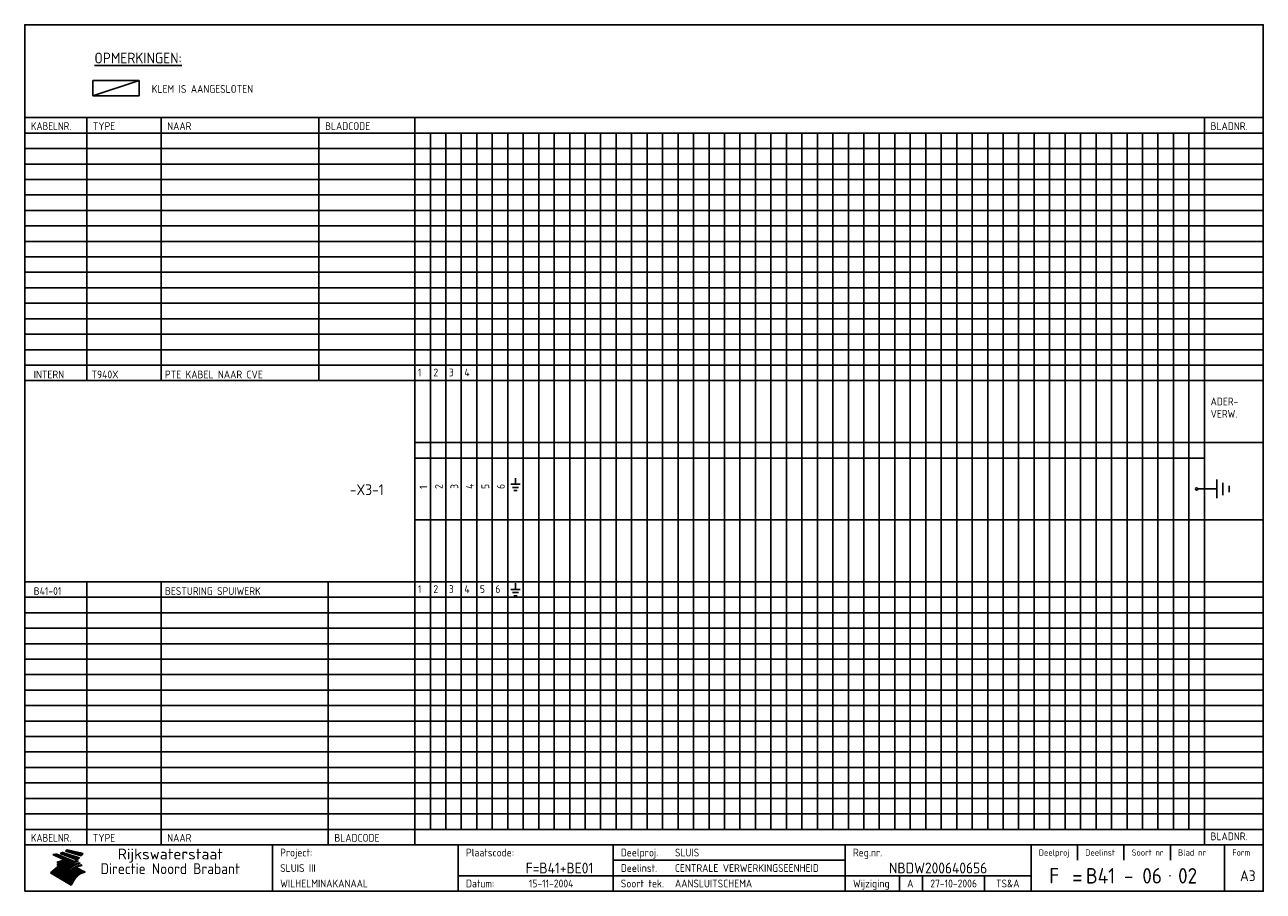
# Model space of a CAD drawing. Extents: x 10 to 410, y 10 to 290.
import ezdxf
from ezdxf.enums import TextEntityAlignment as Align

# ---------------------------------------------------------------- set-up
doc = ezdxf.new("R2010")
doc.units = 0
doc.header["$LTSCALE"] = 10
doc.header["$MEASUREMENT"] = 0
doc.layers.get('0').update_dxf_attribs({"linetype": 'CONTINUOUS'})
for name, color, linetype in [('0-25', 7, 'CONTINUOUS'), ('0-35', 2, 'CONTINUOUS'), ('0-50', 3, 'CONTINUOUS'), ('B-25', 7, 'CONTINUOUS'), ('B-35', 2, 'CONTINUOUS'), ('S-25', 7, 'CONTINUOUS'), ('S-35', 2, 'CONTINUOUS')]:
    doc.layers.add(name, color=color, linetype=linetype)
doc.styles.add('ISO', font='iso.shx')
doc.styles.get("Standard").update_dxf_attribs({"font": 'iso.shx'})

# ---------------------------------------------------------------- blocks, each defined once
blk = doc.blocks.new('KADER-A3')
at = {"layer": '0-25'}
for p, q in [((410, 35), (10, 35)), ((410, 30), (10, 30)), ((350, 25), (350, 20)), ((365, 25), (365, 20)), ((380, 25), (380, 20)), ((200, 20), (275, 20)), ((150, 15), (335, 15)), ((292.5, 15), (292.5, 10)), ((300, 15), (300, 10)), ((320, 15), (320, 10))]:
    blk.add_line(p, q, dxfattribs=at)
at = {"layer": '0-25', "color": 7}
for p, q in [((19.1, 21.89), (25.12, 19)), ((19.1, 21.89), (25.12, 19)), ((19.17, 21.86), (20.7, 21.86)), ((19.29, 21.8), (20.83, 21.8)), ((19.4, 21.75), (20.96, 21.75)), ((19.52, 21.69), (21.09, 21.69)), ((19.64, 21.63), (21.22, 21.63)), ((19.74, 21.92), (20.56, 21.92)), ((19.75, 21.58), (21.36, 21.58)), ((19.87, 21.52), (21.49, 21.52)), ((19.99, 21.47), (21.62, 21.47)), ((20.11, 21.41), (21.75, 21.41)), ((20.22, 21.35), (21.88, 21.35)), ((20.25, 21.97), (20.43, 21.97)), ((20.34, 21.3), (22.02, 21.3)), ((20.38, 21.99), (26.02, 19.59)), ((20.38, 21.99), (26.02, 19.59)), ((20.46, 21.24), (22.15, 21.24)), ((20.57, 21.18), (22.28, 21.18)), ((20.69, 21.13), (22.41, 21.13)), ((20.81, 21.07), (22.55, 21.07)), ((20.92, 21.02), (22.68, 21.02)), ((21.04, 20.96), (22.81, 20.96)), ((21.16, 20.9), (22.94, 20.9)), ((21.27, 20.85), (23.07, 20.85)), ((21.39, 20.79), (23.21, 20.79)), ((21.47, 22.25), (26.83, 20.19)), ((21.47, 22.25), (26.83, 20.19)), ((21.49, 22.25), (23.07, 22.25)), ((21.51, 20.73), (23.34, 20.73)), ((21.6, 22.2), (23.25, 22.2)), ((21.63, 20.68), (23.47, 20.68)), ((21.65, 22.31), (22.89, 22.31)), ((21.74, 20.62), (23.6, 20.62)), ((21.75, 22.14), (23.42, 22.14)), ((21.8, 22.37), (22.71, 22.37)), ((21.86, 20.57), (23.73, 20.57)), ((21.9, 22.08), (23.6, 22.08)), ((21.94, 22.42), (22.53, 22.42)), ((21.98, 20.51), (23.87, 20.51)), ((22.04, 22.03), (23.78, 22.03)), ((22.06, 22.48), (22.36, 22.48)), ((22.09, 20.45), (24, 20.45)), ((22.18, 22.53), (27.65, 20.8)), ((22.18, 22.53), (27.65, 20.8)), ((22.19, 21.97), (23.96, 21.97)), ((22.21, 20.4), (24.13, 20.4)), ((22.33, 20.34), (24.26, 20.34)), ((22.34, 21.92), (24.13, 21.92)), ((22.37, 20), (23.08, 20)), ((22.44, 20.28), (24.4, 20.28)), ((22.48, 21.86), (24.31, 21.86)), ((22.49, 20.06), (23.04, 20.06)), ((22.56, 20.23), (24.53, 20.23)), ((22.61, 20.12), (22.93, 20.12)), ((22.63, 21.8), (24.49, 21.8)), ((22.68, 20.17), (24.66, 20.17)), ((22.71, 20.17), (22.82, 20.17)), ((23.11, 20.02), (22.77, 20.2)), ((23.11, 20.02), (22.77, 20.2)), ((22.78, 21.75), (24.67, 21.75)), ((22.79, 20.12), (24.79, 20.12)), ((22.91, 20.06), (24.92, 20.06)), ((22.92, 21.69), (24.85, 21.69)), ((23.03, 20), (25.06, 20)), ((23.07, 21.63), (25.02, 21.63)), ((23.14, 22.99), (28.22, 21.46)), ((23.14, 22.99), (28.22, 21.46)), ((23.15, 22.98), (25.33, 22.98)), ((23.22, 21.58), (25.2, 21.58)), ((23.23, 23.04), (25.09, 23.04)), ((23.32, 23.1), (24.84, 23.1)), ((23.34, 22.93), (25.57, 22.93)), ((23.36, 21.52), (25.38, 21.52)), ((23.4, 23.15), (24.6, 23.15)), ((23.49, 23.21), (24.36, 23.21)), ((23.51, 21.47), (25.56, 21.47)), ((23.52, 22.87), (25.81, 22.87)), ((23.57, 23.27), (24.12, 23.27)), ((23.64, 23.32), (23.87, 23.32)), ((23.66, 21.41), (25.74, 21.41)), ((23.7, 23.36), (28.82, 22.17)), ((23.7, 23.36), (28.82, 22.17)), ((23.71, 22.82), (26.06, 22.82)), ((23.8, 21.35), (25.91, 21.35)), ((23.9, 22.76), (26.3, 22.76)), ((23.95, 21.3), (26.09, 21.3)), ((24.09, 22.7), (26.54, 22.7)), ((24.09, 21.24), (26.27, 21.24)), ((24.24, 21.18), (26.45, 21.18)), ((24.27, 22.65), (26.78, 22.65)), ((24.39, 21.13), (26.62, 21.13)), ((24.46, 22.59), (27.03, 22.59)), ((24.53, 21.07), (26.8, 21.07)), ((24.65, 22.53), (27.27, 22.53)), ((24.68, 21.02), (26.98, 21.02)), ((24.83, 20.96), (27.16, 20.96)), ((24.84, 22.48), (27.51, 22.48)), ((24.97, 20.9), (27.34, 20.9)), ((25.02, 22.42), (27.75, 22.42)), ((25.12, 20.85), (27.51, 20.85)), ((25.21, 22.37), (28, 22.37)), ((25.27, 20.79), (27.63, 20.79)), ((25.4, 22.31), (28.24, 22.31)), ((25.41, 20.73), (27.57, 20.73)), ((25.56, 20.68), (27.51, 20.68)), ((25.58, 22.25), (28.48, 22.25)), ((25.71, 20.62), (27.44, 20.62)), ((25.77, 22.2), (28.72, 22.2)), ((25.85, 20.57), (27.37, 20.57)), ((25.96, 22.14), (28.79, 22.14)), ((26, 20.51), (27.29, 20.51)), ((26.15, 22.08), (28.75, 22.08)), ((26.15, 20.45), (27.22, 20.45)), ((26.29, 20.4), (27.14, 20.4)), ((26.33, 22.03), (28.71, 22.03)), ((26.44, 20.34), (27.06, 20.34)), ((26.52, 21.97), (28.66, 21.97)), ((26.59, 20.28), (26.97, 20.28)), ((26.71, 21.92), (28.62, 21.92)), ((26.73, 20.23), (26.89, 20.23)), ((26.9, 21.86), (28.57, 21.86)), ((27.08, 21.8), (28.52, 21.8)), ((27.27, 21.75), (28.48, 21.75)), ((27.46, 21.69), (28.43, 21.69)), ((27.65, 21.63), (28.38, 21.63)), ((27.83, 21.58), (28.33, 21.58)), ((28.02, 21.52), (28.28, 21.52)), ((28.21, 21.47), (28.22, 21.47)), ((20.58, 17.88), (18.3, 16)), ((20.58, 17.88), (18.3, 16)), ((24.94, 11.97), (18.3, 16)), ((24.94, 11.97), (18.3, 16)), ((18.31, 16.01), (20.96, 16.01)), ((18.38, 16.07), (21.46, 16.07)), ((18.45, 16.12), (21.88, 16.12)), ((18.52, 16.18), (22.15, 16.18)), ((18.59, 16.23), (22.38, 16.23)), ((18.65, 16.29), (22.58, 16.29)), ((18.72, 16.35), (22.75, 16.35)), ((18.79, 16.4), (22.91, 16.4)), ((18.86, 16.46), (20.6, 16.46)), ((18.93, 16.52), (20.6, 16.52)), ((18.99, 16.57), (20.6, 16.57)), ((19.06, 16.63), (20.6, 16.63)), ((19.13, 16.68), (20.6, 16.68)), ((19.2, 16.74), (20.6, 16.74)), ((19.27, 16.8), (20.6, 16.8)), ((19.33, 16.85), (21.07, 16.85)), ((19.4, 16.91), (21.55, 16.91)), ((19.47, 16.97), (21.88, 16.97)), ((19.54, 17.02), (22.13, 17.02)), ((19.61, 17.08), (22.34, 17.08)), ((19.67, 17.13), (20.6, 17.13)), ((19.74, 17.19), (20.6, 17.19)), ((19.81, 17.25), (20.6, 17.25)), ((19.88, 17.3), (20.6, 17.3)), ((19.95, 17.36), (20.6, 17.36)), ((20.01, 17.42), (20.6, 17.42)), ((20.08, 17.47), (20.93, 17.47)), ((20.15, 17.53), (21.26, 17.53)), ((20.22, 17.58), (21.51, 17.58)), ((20.29, 17.64), (21.72, 17.64)), ((20.35, 17.7), (21.9, 17.7)), ((20.42, 17.75), (22.07, 17.75)), ((20.49, 17.81), (22.22, 17.81)), ((20.56, 17.87), (22.36, 17.87)), ((20.6, 19.11), (20.58, 19.51)), ((20.6, 19.11), (20.58, 19.51)), ((20.58, 19.5), (22.09, 19.5)), ((20.58, 19.44), (21.95, 19.44)), ((20.59, 19.38), (21.79, 19.38)), ((20.59, 19.33), (21.62, 19.33)), ((20.59, 19.27), (21.42, 19.27)), ((20.6, 19.22), (21.2, 19.22)), ((20.6, 19.16), (20.93, 19.16)), ((20.6, 19.11), (20.69, 19.12)), ((20.6, 19.11), (20.69, 19.12)), ((20.6, 18.79), (20.77, 18.81)), ((20.6, 18.79), (20.77, 18.81)), ((20.6, 18.29), (20.6, 18.79)), ((20.6, 18.29), (20.6, 18.79)), ((20.6, 18.77), (22.46, 18.77)), ((20.6, 18.71), (22.33, 18.71)), ((20.6, 18.65), (22.19, 18.65)), ((20.6, 18.6), (22.04, 18.6)), ((20.6, 18.54), (21.87, 18.54)), ((20.6, 18.48), (21.68, 18.48)), ((20.6, 18.43), (21.46, 18.43)), ((20.6, 18.37), (21.21, 18.37)), ((20.6, 18.29), (20.88, 18.32)), ((20.6, 18.29), (20.88, 18.32)), ((20.6, 18.32), (20.87, 18.32)), ((20.6, 17.88), (20.86, 17.91)), ((20.6, 17.88), (20.86, 17.91)), ((20.6, 17.43), (20.97, 17.48)), ((20.6, 17.43), (20.97, 17.48)), ((20.6, 17.43), (20.6, 17.09)), ((20.6, 17.43), (20.6, 17.09)), ((20.6, 17.09), (21.26, 17.16)), ((20.6, 17.09), (21.26, 17.16)), ((20.6, 16.8), (21.37, 16.89)), ((20.6, 16.8), (21.37, 16.89)), ((20.6, 16.8), (20.6, 16.45)), ((20.6, 16.8), (20.6, 16.45)), ((20.6, 16.45), (21.56, 16.56)), ((20.6, 16.45), (21.56, 16.56)), ((20.6, 15.97), (21.67, 16.09)), ((20.6, 15.97), (21.67, 16.09)), ((20.7, 16.46), (23.06, 16.46)), ((20.9, 19.55), (22.23, 19.55)), ((20.9, 18.82), (22.59, 18.82)), ((20.98, 17.92), (22.5, 17.92)), ((21.02, 17.13), (22.53, 17.13)), ((21.19, 19.61), (22.35, 19.61)), ((21.2, 16.52), (23.2, 16.52)), ((21.32, 18.88), (22.71, 18.88)), ((21.32, 17.98), (22.62, 17.98)), ((21.42, 19.67), (22.47, 19.67)), ((21.47, 17.19), (22.7, 17.19)), ((21.59, 18.03), (22.74, 18.03)), ((21.61, 18.93), (22.82, 18.93)), ((21.62, 19.72), (22.59, 19.72)), ((21.72, 16.57), (23.32, 16.57)), ((21.77, 17.25), (22.85, 17.25)), ((21.8, 19.78), (22.69, 19.78)), ((21.8, 18.09), (22.85, 18.09)), ((21.84, 18.99), (22.92, 18.99)), ((21.96, 19.83), (22.79, 19.83)), ((21.99, 18.15), (22.95, 18.15)), ((22.01, 17.3), (22.99, 17.3)), ((22.03, 19.05), (23.03, 19.05)), ((22.1, 16.63), (23.44, 16.63)), ((22.11, 19.89), (22.89, 19.89)), ((22.16, 18.2), (23.05, 18.2)), ((22.21, 19.1), (23.12, 19.1)), ((22.21, 17.36), (23.12, 17.36)), ((22.24, 19.95), (22.99, 19.95)), ((22.31, 18.26), (23.15, 18.26)), ((22.36, 19.16), (23.22, 19.16)), ((22.38, 16.68), (23.56, 16.68)), ((22.39, 17.42), (23.24, 17.42)), ((22.45, 18.32), (23.24, 18.32)), ((22.51, 19.22), (23.3, 19.22)), ((22.56, 17.47), (23.36, 17.47)), ((22.59, 18.37), (23.33, 18.37)), ((22.6, 16.74), (23.66, 16.74)), ((22.64, 19.27), (23.39, 19.27)), ((22.71, 18.43), (23.42, 18.43)), ((22.71, 17.53), (23.47, 17.53)), ((22.77, 19.33), (23.47, 19.33)), ((22.79, 16.8), (23.77, 16.8)), ((22.83, 18.48), (23.5, 18.48)), ((22.84, 17.58), (23.57, 17.58)), ((22.89, 19.38), (23.55, 19.38)), ((22.94, 18.54), (23.58, 18.54)), ((22.96, 16.85), (23.86, 16.85)), ((22.97, 17.64), (23.67, 17.64)), ((23, 19.44), (23.63, 19.44)), ((23.04, 18.6), (23.66, 18.6)), ((23.1, 19.5), (23.72, 19.5)), ((23.1, 17.7), (23.77, 17.7)), ((23.12, 16.91), (23.96, 16.91)), ((23.14, 18.65), (23.74, 18.65)), ((23.15, 19.95), (25.19, 19.95)), ((23.21, 19.55), (23.8, 19.55)), ((23.21, 17.75), (23.86, 17.75)), ((23.21, 16.01), (28.9, 16.01)), ((23.24, 18.71), (23.82, 18.71)), ((23.26, 19.89), (25.32, 19.89)), ((23.26, 16.97), (24.05, 16.97)), ((23.3, 19.61), (23.88, 19.61)), ((23.32, 17.81), (23.95, 17.81)), ((23.33, 18.77), (23.91, 18.77)), ((23.37, 16.07), (29.08, 16.07)), ((23.38, 19.83), (25.45, 19.83)), ((23.39, 19.67), (23.81, 19.67)), ((23.39, 17.02), (24.14, 17.02)), ((23.42, 18.82), (23.99, 18.82)), ((23.42, 17.87), (24.03, 17.87)), ((23.45, 19.7), (23.58, 19.79)), ((23.45, 19.7), (23.58, 19.79)), ((23.48, 19.72), (23.7, 19.72)), ((23.5, 19.78), (25.58, 19.78)), ((23.51, 18.88), (24.07, 18.88)), ((23.51, 16.12), (29.27, 16.12)), ((23.52, 17.92), (24.11, 17.92)), ((23.52, 17.08), (24.22, 17.08)), ((23.54, 18.9), (24.3, 19.42)), ((23.54, 18.9), (24.3, 19.42)), ((23.56, 19.78), (23.59, 19.78)), ((23.56, 19.39), (23.9, 19.62)), ((23.56, 19.39), (23.9, 19.62)), ((23.58, 19.79), (23.9, 19.62)), ((23.58, 19.79), (23.9, 19.62)), ((23.59, 18.93), (24.15, 18.93)), ((23.61, 19.72), (25.72, 19.72)), ((23.62, 17.98), (24.2, 17.98)), ((23.63, 17.13), (24.3, 17.13)), ((23.65, 18.59), (24.62, 19.25)), ((23.65, 18.59), (24.62, 19.25)), ((29.41, 16.17), (23.65, 16.17)), ((23.67, 18.99), (24.23, 18.99)), ((23.71, 18.03), (24.28, 18.03)), ((23.73, 19.67), (25.85, 19.67)), ((23.75, 19.05), (24.32, 19.05)), ((23.75, 17.19), (24.38, 17.19)), ((23.77, 16.23), (29.47, 16.23)), ((23.79, 18.09), (24.36, 18.09)), ((23.83, 19.1), (24.4, 19.1)), ((23.85, 19.61), (25.98, 19.61)), ((23.85, 17.25), (24.46, 17.25)), ((23.88, 18.15), (24.44, 18.15)), ((23.89, 16.29), (29.36, 16.29)), ((23.92, 19.16), (24.48, 19.16)), ((23.94, 18.19), (25.23, 19.07)), ((23.94, 18.19), (25.23, 19.07)), ((23.95, 17.3), (24.55, 17.3)), ((23.96, 19.55), (25.96, 19.55)), ((23.96, 18.2), (24.53, 18.2)), ((24, 19.22), (24.56, 19.22)), ((24, 16.35), (29.24, 16.35)), ((24.04, 18.26), (24.61, 18.26)), ((24.05, 17.36), (24.63, 17.36)), ((24.06, 17.88), (25.34, 18.76)), ((24.06, 17.88), (25.34, 18.76)), ((24.08, 19.5), (25.88, 19.5)), ((24.08, 19.27), (24.58, 19.27)), ((24.11, 16.4), (29.13, 16.4)), ((24.13, 18.32), (24.69, 18.32)), ((24.14, 17.42), (24.71, 17.42)), ((24.16, 19.33), (24.47, 19.33)), ((24.2, 19.44), (25.79, 19.44)), ((24.21, 18.37), (24.77, 18.37)), ((24.21, 16.46), (29.02, 16.46)), ((24.23, 17.47), (24.79, 17.47)), ((24.24, 17.48), (25.52, 18.36)), ((24.24, 17.48), (25.52, 18.36)), ((24.25, 19.38), (24.36, 19.38)), ((24.29, 18.43), (24.85, 18.43)), ((24.3, 19.42), (24.62, 19.25)), ((24.3, 19.42), (24.62, 19.25)), ((24.31, 19.38), (25.71, 19.38)), ((24.31, 17.53), (24.87, 17.53)), ((24.31, 16.52), (28.91, 16.52)), ((24.35, 17.17), (25.64, 18.05)), ((24.35, 17.17), (25.64, 18.05)), ((24.37, 18.48), (24.94, 18.48)), ((24.39, 17.58), (24.96, 17.58)), ((24.4, 16.57), (28.79, 16.57)), ((24.43, 19.33), (25.62, 19.33)), ((24.45, 18.54), (25.02, 18.54)), ((24.47, 17.64), (25.04, 17.64)), ((24.49, 16.63), (28.68, 16.63)), ((24.54, 18.6), (25.1, 18.6)), ((24.55, 19.27), (25.54, 19.27)), ((24.56, 17.7), (25.12, 17.7)), ((24.57, 16.68), (28.57, 16.68)), ((24.62, 18.65), (25.18, 18.65)), ((24.63, 16.72), (25.91, 17.6)), ((24.63, 16.72), (25.91, 17.6)), ((24.64, 17.75), (25.2, 17.75)), ((24.66, 16.74), (28.45, 16.74)), ((24.67, 19.22), (25.45, 19.22)), ((24.7, 18.71), (25.27, 18.71)), ((24.72, 17.81), (25.29, 17.81)), ((24.74, 16.8), (28.34, 16.8)), ((24.78, 19.16), (25.37, 19.16)), ((24.78, 18.77), (25.34, 18.77)), ((24.8, 17.87), (25.37, 17.87)), ((24.82, 16.85), (28.23, 16.85)), ((24.87, 18.82), (25.4, 18.82)), ((24.89, 17.92), (25.45, 17.92)), ((24.9, 19.1), (25.28, 19.1)), ((24.9, 16.91), (28.11, 16.91)), ((24.95, 18.88), (25.45, 18.88)), ((24.97, 17.98), (25.53, 17.98)), ((24.99, 16.97), (28, 16.97)), ((25.02, 19.05), (25.2, 19.05)), ((25.03, 18.93), (25.51, 18.93)), ((25.05, 18.03), (25.61, 18.03)), ((25.07, 17.02), (27.89, 17.02)), ((25.11, 18.99), (25.57, 18.99)), ((26.02, 19.59), (25.12, 19)), ((26.02, 19.59), (25.12, 19)), ((25.13, 18.09), (25.68, 18.09)), ((25.15, 17.08), (27.77, 17.08)), ((25.19, 19.05), (25.63, 19.05)), ((25.21, 18.15), (25.75, 18.15)), ((25.23, 17.13), (27.66, 17.13)), ((25.26, 19.1), (25.7, 19.1)), ((25.3, 18.2), (25.82, 18.2)), ((25.31, 17.19), (27.55, 17.19)), ((25.33, 19.16), (25.77, 19.16)), ((25.38, 18.26), (25.89, 18.26)), ((25.39, 19.22), (25.85, 19.22)), ((25.4, 17.25), (27.43, 17.25)), ((25.46, 18.32), (25.97, 18.32)), ((25.47, 19.27), (25.93, 19.27)), ((25.48, 17.3), (27.32, 17.3)), ((25.54, 19.33), (26.03, 19.33)), ((25.54, 18.37), (26.06, 18.37)), ((25.56, 17.36), (27.21, 17.36)), ((25.62, 18.43), (26.14, 18.43)), ((25.63, 19.38), (26.13, 19.38)), ((25.64, 17.42), (27.1, 17.42)), ((25.7, 18.48), (26.24, 18.48)), ((25.72, 19.44), (26.24, 19.44)), ((25.73, 17.47), (26.98, 17.47)), ((25.79, 18.54), (26.34, 18.54)), ((25.81, 17.53), (26.87, 17.53)), ((25.82, 19.5), (26.36, 19.5)), ((25.89, 18.6), (26.46, 18.6)), ((25.89, 17.58), (26.76, 17.58)), ((25.93, 19.55), (26.53, 19.55)), ((25.96, 17.64), (26.64, 17.64)), ((25.99, 18.65), (26.58, 18.65)), ((26.04, 17.7), (26.59, 17.7)), ((26.06, 19.61), (26.85, 19.61)), ((26.1, 18.71), (26.72, 18.71)), ((26.12, 17.75), (26.67, 17.75)), ((26.2, 17.81), (26.76, 17.81)), ((26.21, 19.67), (27.23, 19.67)), ((26.23, 18.77), (26.89, 18.77)), ((26.29, 17.87), (26.86, 17.87)), ((26.37, 18.82), (27.09, 18.82)), ((26.39, 17.92), (26.97, 17.92)), ((26.44, 19.72), (27.18, 19.72)), ((26.49, 17.98), (27.09, 17.98)), ((26.53, 18.88), (27.34, 18.88)), ((26.56, 17.68), (29.54, 16.2)), ((26.56, 17.68), (29.54, 16.2)), ((26.6, 18.03), (27.22, 18.03)), ((26.72, 18.09), (27.38, 18.09)), ((26.73, 18.93), (27.66, 18.93)), ((26.85, 18.15), (27.56, 18.15)), ((26.99, 18.99), (27.9, 18.99)), ((27, 18.2), (27.8, 18.2)), ((27.13, 19.78), (27.25, 19.64)), ((27.13, 19.78), (27.25, 19.64)), ((27.18, 18.26), (28.13, 18.26)), ((27.26, 19.05), (27.84, 19.05)), ((27.39, 18.32), (28.47, 18.32)), ((27.7, 18.37), (28.49, 18.37)), ((27.78, 19.1), (27.93, 18.96)), ((27.78, 19.1), (27.93, 18.96)), ((28, 18.43), (28.44, 18.43)), ((28.29, 15.83), (29.54, 16.2)), ((28.29, 15.83), (29.54, 16.2)), ((28.39, 18.48), (28.54, 18.32)), ((28.39, 18.48), (28.54, 18.32)), ((29.54, 16.2), (29.45, 16.17)), ((29.54, 16.2), (29.45, 16.17)), ((29.46, 16.18), (29.47, 16.18)), ((18.38, 15.95), (20.6, 15.95)), ((18.47, 15.9), (20.6, 15.9)), ((18.57, 15.84), (20.6, 15.84)), ((18.66, 15.78), (20.6, 15.78)), ((18.75, 15.73), (20.6, 15.73)), ((18.85, 15.67), (20.6, 15.67)), ((18.94, 15.62), (20.6, 15.62)), ((19.03, 15.56), (27.83, 15.56)), ((19.12, 15.5), (27.75, 15.5)), ((19.22, 15.45), (27.66, 15.45)), ((19.31, 15.39), (27.58, 15.39)), ((19.4, 15.33), (27.5, 15.33)), ((19.49, 15.28), (27.43, 15.28)), ((19.59, 15.22), (27.36, 15.22)), ((19.68, 15.17), (27.29, 15.17)), ((19.77, 15.11), (27.22, 15.11)), ((19.86, 15.05), (27.15, 15.05)), ((19.96, 15), (27.09, 15)), ((20.05, 14.94), (27.02, 14.94)), ((20.14, 14.88), (26.96, 14.88)), ((20.24, 14.83), (26.9, 14.83)), ((20.33, 14.77), (26.84, 14.77)), ((20.42, 14.72), (26.79, 14.72)), ((20.51, 14.66), (26.73, 14.66)), ((20.6, 15.97), (20.6, 15.58)), ((20.6, 15.97), (20.6, 15.58)), ((20.6, 15.58), (21.95, 15.73)), ((20.6, 15.58), (21.95, 15.73)), ((20.61, 14.6), (26.68, 14.6)), ((20.7, 14.55), (26.62, 14.55)), ((20.79, 14.49), (26.57, 14.49)), ((20.88, 14.43), (26.52, 14.43)), ((20.94, 15.62), (27.92, 15.62)), ((20.98, 14.38), (26.47, 14.38)), ((21.07, 14.32), (26.42, 14.32)), ((21.16, 14.27), (26.38, 14.27)), ((21.25, 14.21), (26.33, 14.21)), ((21.35, 14.15), (26.29, 14.15)), ((21.44, 14.1), (26.24, 14.1)), ((21.45, 15.67), (28.01, 15.67)), ((21.53, 14.04), (26.2, 14.04)), ((21.63, 13.98), (26.16, 13.98)), ((21.72, 13.93), (26.12, 13.93)), ((21.81, 13.87), (26.08, 13.87)), ((21.9, 13.82), (26.04, 13.82)), ((21.96, 15.73), (28.11, 15.73)), ((22, 13.76), (26, 13.76)), ((22.09, 13.7), (25.96, 13.7)), ((22.18, 13.65), (25.93, 13.65)), ((22.27, 13.59), (25.89, 13.59)), ((22.34, 15.78), (28.21, 15.78)), ((22.37, 13.53), (25.86, 13.53)), ((22.46, 13.48), (25.82, 13.48)), ((22.55, 13.42), (25.79, 13.42)), ((22.62, 15.84), (28.33, 15.84)), ((22.65, 13.37), (25.76, 13.37)), ((22.74, 13.31), (25.73, 13.31)), ((22.83, 13.25), (25.69, 13.25)), ((22.84, 15.9), (28.52, 15.9)), ((22.92, 13.2), (25.66, 13.2)), ((23.02, 13.14), (25.63, 13.14)), ((23.04, 15.95), (28.71, 15.95)), ((23.11, 13.08), (25.59, 13.08)), ((23.2, 13.03), (25.56, 13.03)), ((23.29, 12.97), (25.53, 12.97)), ((23.39, 12.92), (25.5, 12.92)), ((23.48, 12.86), (25.46, 12.86)), ((23.57, 12.8), (25.43, 12.8)), ((23.66, 12.75), (25.4, 12.75)), ((23.76, 12.69), (25.36, 12.69)), ((23.85, 12.63), (25.33, 12.63)), ((23.94, 12.58), (25.3, 12.58)), ((24.04, 12.52), (25.26, 12.52)), ((24.13, 12.47), (25.23, 12.47)), ((24.22, 12.41), (25.2, 12.41)), ((24.31, 12.35), (25.17, 12.35)), ((24.41, 12.3), (25.13, 12.3)), ((24.5, 12.24), (25.1, 12.24)), ((24.59, 12.18), (25.07, 12.18)), ((24.68, 12.13), (25.03, 12.13)), ((24.78, 12.07), (25, 12.07)), ((24.87, 12.02), (24.97, 12.02)), ((24.94, 11.97), (25.81, 13.45)), ((24.94, 11.97), (25.81, 13.45))]:
    blk.add_line(p, q, dxfattribs=at)
for centre, radius, start, end in [((19.15, 29.7), 7.8, 269.6055, 279.0886), ((19.15, 29.7), 7.8, 269.6055, 279.0886), ((19.93, 25.38), 5.91, 276.3402, 298.7463), ((19.93, 25.38), 5.91, 276.3402, 298.7463), ((19.84, 25.09), 6.03, 278.129, 302.868), ((19.84, 25.09), 6.03, 278.129, 302.868), ((19.84, 27.26), 5.27, 288.0217, 296.3084), ((19.84, 27.26), 5.27, 288.0217, 296.3084), ((20.49, 27.56), 5.28, 300.0654, 307.393), ((20.49, 27.56), 5.28, 300.0654, 307.393), ((24.11, 24.7), 5.26, 301.1147, 312.2814), ((24.11, 24.7), 5.26, 301.1147, 312.2814), ((21.95, 27.32), 8.59, 316.9248, 323.1399), ((21.95, 27.32), 8.59, 316.9248, 323.1399), ((20.21, 23.78), 5.91, 273.6149, 304.3803), ((20.21, 23.78), 5.91, 273.6149, 304.3803), ((20.35, 24.56), 5.76, 274.164, 302.5474), ((20.35, 24.56), 5.76, 274.164, 302.5474), ((20.05, 24.28), 6.02, 277.9472, 305.7139), ((20.05, 24.28), 6.02, 277.9472, 305.7139), ((20.04, 23.49), 6.09, 278.8115, 306.4242), ((20.04, 23.49), 6.09, 278.8115, 306.4242), ((20.53, 23.07), 5.96, 277.0519, 304.973), ((20.53, 23.07), 5.96, 277.0519, 304.973), ((20.72, 22.76), 5.91, 276.3402, 304.3803), ((20.72, 22.76), 5.91, 276.3402, 304.3803), ((21.06, 22.34), 5.81, 274.9043, 303.1745), ((21.06, 22.34), 5.81, 274.9043, 303.1745), ((20.82, 22.06), 6.04, 278.1111, 305.8489), ((20.82, 22.06), 6.04, 278.1111, 305.8489), ((21.3, 21.6), 5.91, 276.3402, 304.3803), ((21.3, 21.6), 5.91, 276.3402, 304.3803), ((27.05, 17.17), 2.63, 107.4286, 133.7799), ((27.05, 17.17), 2.63, 107.4286, 133.7799), ((27.45, 16.91), 2.81, 110.4143, 138.7411), ((27.45, 16.91), 2.81, 110.4143, 138.7411), ((27.57, 15.64), 3.4, 98.1566, 126.9045), ((27.57, 15.64), 3.4, 98.1566, 126.9045), ((27.91, 15.54), 3.39, 100.5835, 132.088), ((27.91, 15.54), 3.39, 100.5835, 132.088), ((28.21, 14.74), 3.67, 95.7581, 128.7216), ((28.21, 14.74), 3.67, 95.7581, 128.7216), ((27.01, 16.84), 2.93, 87.7348, 104.8316), ((27.01, 16.84), 2.93, 87.7348, 104.8316), ((27.37, 15.71), 3.93, 91.7838, 103.2817), ((27.37, 15.71), 3.93, 91.7838, 103.2817), ((28.4, 15.05), 3.21, 96.3886, 125.0052), ((28.4, 15.05), 3.21, 96.3886, 125.0052), ((27.82, 16.31), 2.8, 90.634, 105.1984), ((27.82, 16.31), 2.8, 90.634, 105.1984), ((28.19, 15.04), 3.93, 93.8342, 103.2817), ((28.19, 15.04), 3.93, 93.8342, 103.2817), ((28.58, 15.69), 2.8, 93.8141, 105.1984), ((28.58, 15.69), 2.8, 93.8141, 105.1984), ((28.95, 14.41), 3.93, 96.0135, 103.2817), ((28.95, 14.41), 3.93, 96.0135, 103.2817), ((31.24, 10.26), 6.3, 117.9568, 149.6251), ((31.24, 10.26), 6.3, 117.9568, 149.6251)]:
    blk.add_arc(centre, radius, start, end, dxfattribs=at)
at = {"layer": '0-35'}
for p, q in [((90, 25), (90, 10)), ((150, 25), (150, 10)), ((200, 25), (200, 10)), ((275, 25), (275, 10)), ((335, 25), (335, 10)), ((397.5, 25), (397.5, 10))]:
    blk.add_line(p, q, dxfattribs=at)
at = {"layer": '0-50'}
for p, q in [((10, 25), (410, 25)), ((348.75, 15), (351.25, 15)), ((348.75, 13.5), (351.25, 13.5))]:
    blk.add_line(p, q, dxfattribs=at)
blk.add_lwpolyline([(10, 10), (410, 10), (410, 290), (10, 290)], close=True, dxfattribs=at)
at = {"layer": '0-50', "const_width": 0.25}
blk.add_lwpolyline([(379.75, 15, 1), (380, 15, 1)], format="xyb", close=True, dxfattribs=at)
at = {"layer": '0-25', "style": 'ISO'}
for s, height, p in [('Project:', 2.5, (92.5, 22.5)), ('Plaatscode:', 2.5, (152.5, 22.5)), ('Deelproj.', 2.5, (202.5, 22.5)), ('Reg.nr.', 2.5, (277.5, 22.5)), ('Deelproj', 2, (337.5, 22.5)), ('Deelinst', 2, (352.5, 22.5)), ('Soort nr', 2, (367.5, 22.5)), ('Blad nr', 2, (382.5, 22.5)), ('Form', 2, (400, 22.5)), ('Deelinst.', 2.5, (202.5, 17.5)), ('Datum:', 2.5, (152.5, 12.5)), ('Soort tek.', 2.5, (202.5, 12.5)), ('Wijziging', 2.5, (277.5, 12.5))]:
    blk.add_text(s, height=height, dxfattribs=at).set_placement(p, align=Align.MIDDLE_LEFT)
for tag, p in [('N', (220, 22.5)), ('B', (92.5, 17.5)), ('P', (220, 17.5)), ('C', (92.5, 12.5)), ('U', (220, 12.5)), ('REV', (295, 12.5))]:
    blk.add_attdef(tag, text='', height=2.5, dxfattribs=at).set_placement(p, align=Align.MIDDLE_LEFT)
for tag, p in [('W', (180, 12.5)), ('Z', (310, 12.5)), ('Y', (327.5, 12.5))]:
    blk.add_attdef(tag, text='', height=2.5, dxfattribs=at).set_placement(p, align=Align.MIDDLE)
at = {"layer": '0-35', "style": 'ISO', "width": 1.00614}
blk.add_text('Rijkswaterstaat', height=3.5, dxfattribs=at).set_placement((40, 20.28), (74, 20.28), align=Align.FIT)
at = {"layer": '0-35', "color": 2, "style": 'ISO', "width": 0.948867}
blk.add_text('Directie Noord Brabant', height=3.5, dxfattribs=at).set_placement((34.5, 15.53), (79.5, 15.53), align=Align.FIT)
at = {"layer": '0-35', "style": 'ISO'}
for tag, p in [('X', (178.5, 17.5)), ('FORM', (402.5, 15))]:
    blk.add_attdef(tag, text='', height=3.5, dxfattribs=at).set_placement(p, align=Align.MIDDLE_LEFT)
blk.add_attdef('RNR', text='', height=3.5, dxfattribs=at).set_placement((305, 17.5), align=Align.MIDDLE)
at = {"layer": '0-50', "style": 'ISO'}
for tag, p in [('M', (342.5, 15)), ('O', (365, 15))]:
    blk.add_attdef(tag, text='', height=5, dxfattribs=at).set_placement(p, align=Align.MIDDLE)
blk.add_attdef('Q', text='', height=5, dxfattribs=at).set_placement((382.5, 15), align=Align.MIDDLE_LEFT)

msp = doc.modelspace()

# ---------------------------------------------------------------- linework, layer by layer
for p, q in [((167, 141.5), (170, 141.5)), ((167.5, 140.5), (169.5, 140.5)), ((168.5, 143.5), (168.5, 141.5)), ((168, 139.5), (169, 139.5)), ((168.5, 109.5), (168.5, 107.5)), ((167, 107.5), (170, 107.5)), ((167.5, 106.5), (169.5, 106.5)), ((168, 105.5), (169, 105.5))]:
    msp.add_line(p, q)
at = {"layer": 'S-25'}
for p, q in [((32, 272), (32, 267)), ((47, 272), (32, 272)), ((32, 267), (47, 272)), ((47, 267), (47, 272)), ((32, 267), (47, 267)), ((10, 260), (410, 260)), ((10, 255), (410, 255)), ((141, 255), (141, 175)), ((146, 255), (146, 175)), ((151, 255), (151, 175)), ((156, 255), (156, 175)), ((161, 255), (161, 30)), ((166, 255), (166, 175)), ((171, 255), (171, 175)), ((176, 255), (176, 175)), ((181, 255), (181, 175)), ((186, 255), (186, 30)), ((191, 255), (191, 175)), ((196, 255), (196, 175)), ((201, 255), (201, 175)), ((206, 255), (206, 175)), ((211, 255), (211, 30)), ((216, 255), (216, 175)), ((221, 255), (221, 175)), ((226, 255), (226, 175)), ((231, 255), (231, 175)), ((236, 255), (236, 30)), ((241, 255), (241, 175)), ((246, 255), (246, 175)), ((251, 255), (251, 175)), ((256, 255), (256, 175)), ((261, 255), (261, 30)), ((266, 255), (266, 175)), ((271, 255), (271, 175)), ((276, 255), (276, 175)), ((281, 255), (281, 175)), ((286, 255), (286, 30)), ((291, 255), (291, 175)), ((296, 255), (296, 175)), ((301, 255), (301, 175)), ((306, 255), (306, 175)), ((311, 255), (311, 30)), ((316, 255), (316, 175)), ((321, 255), (321, 175)), ((326, 255), (326, 175)), ((331, 255), (331, 175)), ((336, 255), (336, 30)), ((341, 255), (341, 175)), ((346, 255), (346, 175)), ((351, 255), (351, 175)), ((356, 255), (356, 175)), ((361, 255), (361, 30)), ((366, 255), (366, 175)), ((371, 255), (371, 175)), ((376, 255), (376, 175)), ((381, 255), (381, 175)), ((386, 255), (386, 30)), ((10, 250), (410, 250)), ((10, 245), (410, 245)), ((10, 240), (410, 240)), ((10, 235), (410, 235)), ((10, 230), (410, 230)), ((10, 225), (410, 225)), ((10, 220), (410, 220)), ((10, 215), (410, 215)), ((10, 210), (410, 210)), ((10, 205), (410, 205)), ((10, 200), (410, 200)), ((10, 195), (410, 195)), ((10, 190), (410, 190)), ((10, 185), (410, 185)), ((10, 180), (410, 180)), ((10, 175), (410, 175)), ((141, 175), (141, 110)), ((146, 175), (146, 110)), ((151, 175), (151, 110)), ((156, 175), (156, 110)), ((166, 175), (166, 110)), ((171, 175), (171, 110)), ((176, 175), (176, 110)), ((181, 175), (181, 110)), ((191, 175), (191, 110)), ((196, 175), (196, 110)), ((201, 175), (201, 110)), ((206, 175), (206, 110)), ((216, 175), (216, 110)), ((221, 175), (221, 110)), ((226, 175), (226, 110)), ((231, 175), (231, 110)), ((241, 175), (241, 110)), ((246, 175), (246, 110)), ((251, 175), (251, 110)), ((256, 175), (256, 110)), ((266, 175), (266, 110)), ((271, 175), (271, 110)), ((276, 175), (276, 110)), ((281, 175), (281, 110)), ((291, 175), (291, 110)), ((296, 175), (296, 110)), ((301, 175), (301, 110)), ((306, 175), (306, 110)), ((316, 175), (316, 110)), ((321, 175), (321, 110)), ((326, 175), (326, 110)), ((331, 175), (331, 110)), ((341, 175), (341, 110)), ((346, 175), (346, 110)), ((351, 175), (351, 110)), ((356, 175), (356, 110)), ((366, 175), (366, 110)), ((371, 175), (371, 110)), ((376, 175), (376, 110)), ((381, 175), (381, 110)), ((136, 150), (391, 150)), ((389, 140), (395, 140)), ((395, 143), (395, 137)), ((397, 142), (397, 138)), ((399, 141), (399, 139)), ((10, 110), (410, 110)), ((141, 110), (141, 30)), ((146, 110), (146, 30)), ((151, 110), (151, 30)), ((156, 110), (156, 30)), ((166, 110), (166, 30)), ((171, 110), (171, 30)), ((176, 110), (176, 30)), ((181, 110), (181, 30)), ((191, 110), (191, 30)), ((196, 110), (196, 30)), ((201, 110), (201, 30)), ((206, 110), (206, 30)), ((216, 110), (216, 30)), ((221, 110), (221, 30)), ((226, 110), (226, 30)), ((231, 110), (231, 30)), ((241, 110), (241, 30)), ((246, 110), (246, 30)), ((251, 110), (251, 30)), ((256, 110), (256, 30)), ((266, 110), (266, 30)), ((271, 110), (271, 30)), ((276, 110), (276, 30)), ((281, 110), (281, 30)), ((291, 110), (291, 30)), ((296, 110), (296, 30)), ((301, 110), (301, 30)), ((306, 110), (306, 30)), ((316, 110), (316, 30)), ((321, 110), (321, 30)), ((326, 110), (326, 30)), ((331, 110), (331, 30)), ((341, 110), (341, 30)), ((346, 110), (346, 30)), ((351, 110), (351, 30)), ((356, 110), (356, 30)), ((366, 110), (366, 30)), ((371, 110), (371, 30)), ((376, 110), (376, 30)), ((381, 110), (381, 30)), ((10, 105), (410, 105)), ((10, 100), (410, 100)), ((10, 95), (410, 95)), ((10, 90), (410, 90)), ((10, 85), (410, 85)), ((10, 80), (410, 80)), ((10, 75), (410, 75)), ((10, 70), (410, 70)), ((10, 65), (410, 65)), ((10, 60), (410, 60)), ((10, 55), (410, 55)), ((10, 50), (410, 50)), ((10, 45), (410, 45)), ((10, 40), (410, 40)), ((10, 35), (410, 35)), ((10, 30), (410, 30))]:
    msp.add_line(p, q, dxfattribs=at)
for start, end in [(0, 180), (180, 0)]:
    msp.add_arc((388.5, 140), 0.375, start, end, dxfattribs=at)
at = {"layer": 'S-35'}
for p, q in [((30, 260), (30, 175)), ((54, 260), (54, 175)), ((105, 260), (105, 175)), ((136, 260), (136, 25)), ((391, 260), (391, 25)), ((136, 155), (410, 155)), ((136, 130), (410, 130)), ((30, 110), (30, 25)), ((54, 110), (54, 25)), ((108, 110), (108, 25))]:
    msp.add_line(p, q, dxfattribs=at)

# ---------------------------------------------------------------- block references
ref = msp.add_blockref('KADER-A3', (0, 0))
ref.add_attrib('B', 'SLUIS III', dxfattribs={"layer": '0-25', "height": 2.5, "style": 'ISO'}).set_placement((92.5, 17.5), align=Align.MIDDLE_LEFT)
ref.add_attrib('C', 'WILHELMINAKANAAL', dxfattribs={"layer": '0-25', "height": 2.5, "style": 'ISO'}).set_placement((92.5, 12.5), align=Align.MIDDLE_LEFT)
ref.add_attrib('N', 'SLUIS', dxfattribs={"layer": '0-25', "height": 2.5, "style": 'ISO'}).set_placement((220, 22.5), align=Align.MIDDLE_LEFT)
ref.add_attrib('P', 'CENTRALE VERWERKINGSEENHEID', dxfattribs={"layer": '0-25', "height": 2.5, "style": 'ISO'}).set_placement((220, 17.5), align=Align.MIDDLE_LEFT)
ref.add_attrib('U', 'AANSLUITSCHEMA', dxfattribs={"layer": '0-25', "height": 2.5, "style": 'ISO'}).set_placement((220, 12.5), align=Align.MIDDLE_LEFT)
ref.add_attrib('M', 'F', dxfattribs={"layer": '0-50', "height": 5, "style": 'ISO'}).set_placement((342.5, 15), align=Align.MIDDLE)
ref.add_attrib('O', 'B41 - 06', dxfattribs={"layer": '0-50', "height": 5, "style": 'ISO'}).set_placement((365, 15), align=Align.MIDDLE)
ref.add_attrib('Q', '02', dxfattribs={"layer": '0-50', "height": 5, "style": 'ISO'}).set_placement((382.5, 15), align=Align.MIDDLE_LEFT)
ref.add_attrib('X', 'F=B41+BE01', dxfattribs={"layer": '0-35', "height": 3.5, "style": 'ISO'}).set_placement((171.81, 17.5), align=Align.MIDDLE_LEFT)
ref.add_attrib('RNR', 'NBDW200640656', dxfattribs={"layer": '0-35', "height": 3.5, "style": 'ISO'}).set_placement((305, 17.5), align=Align.MIDDLE)
ref.add_attrib('W', '15-11-2004', dxfattribs={"layer": '0-25', "height": 2.5, "style": 'ISO'}).set_placement((180, 12.5), align=Align.MIDDLE)
ref.add_attrib('FORM', 'A3', dxfattribs={"layer": '0-35', "height": 3.5, "style": 'ISO'}).set_placement((402.5, 15), align=Align.MIDDLE_LEFT)
ref.add_attrib('REV', 'A', dxfattribs={"layer": '0-25', "height": 2.5, "style": 'ISO'}).set_placement((295, 12.5), align=Align.MIDDLE_LEFT)
ref.add_attrib('Z', '27-10-2006', dxfattribs={"layer": '0-25', "height": 2.5, "style": 'ISO'}).set_placement((310, 12.5), align=Align.MIDDLE)
ref.add_attrib('Y', 'TS&A', dxfattribs={"layer": '0-25', "height": 2.5, "style": 'ISO'}).set_placement((327.5, 12.5), align=Align.MIDDLE)

# ---------------------------------------------------------------- texts
at = {"layer": 'B-25'}
for s, p in [('KLEM IS AANGESLOTEN', (51, 268)), ('TYPE', (32, 256)), ('NAAR', (56, 256)), ('BLADCODE', (107, 256)), ('BLADNR.', (393, 256)), ('1', (136.98, 176.4)), ('2', (141.98, 176.4)), ('3', (146.98, 176.4)), ('4', (151.98, 176.4)), ('ADER-', (393, 167)), ('VERW.', (393, 163)), ('1', (136.98, 106.4)), ('2', (141.98, 106.4)), ('3', (146.98, 106.4)), ('4', (151.98, 106.4)), ('5', (156.98, 106.4)), ('6', (161.98, 106.4)), ('TYPE', (32, 26)), ('NAAR', (56, 26)), ('BLADCODE', (110, 26)), ('BLADNR.', (393, 26.5))]:
    msp.add_text(s, height=2.5, dxfattribs=at).set_placement(p)
at = {"layer": 'B-25', "width": 1.070588}
for p, p2 in [((12, 256), (25, 256)), ((12, 26), (25, 26))]:
    msp.add_text('KABELNR.', height=2.5, dxfattribs=at).set_placement(p, p2, align=Align.FIT)
at = {"layer": 'B-25'}
for s, p in [('INTERN', (12.89, 177)), ('T940X', (31.58, 177)), ('PTE KABEL NAAR CVE', (55.27, 177)), ('B41-01', (12.89, 107)), ('BESTURING SPUIWERK', (55.27, 107))]:
    msp.add_text(s, height=2.5, dxfattribs=at).set_placement(p, align=Align.MIDDLE_LEFT)
for s, p in [('1', (140, 140)), ('2', (145, 140)), ('3', (150, 140)), ('4', (155, 140)), ('5', (160, 140)), ('6', (165, 140))]:
    msp.add_text(s, height=2.5, rotation=90, dxfattribs=at).set_placement(p)
at = {"layer": 'B-35'}
for s, p in [('%%UOPMERKINGEN:', (32.5, 277.5)), ('-X3-1', (115, 138))]:
    msp.add_text(s, height=3.5, dxfattribs=at).set_placement(p)

doc.saveas('drawing.dxf')
